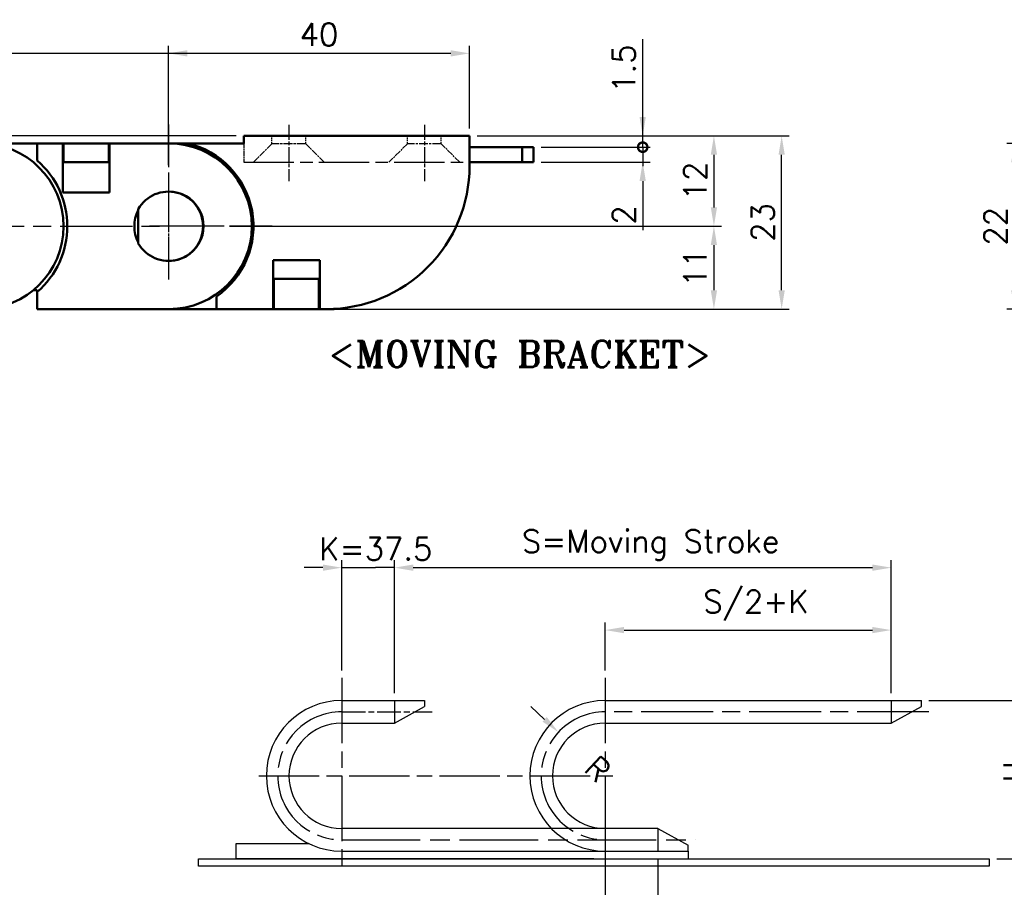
# Model space of a CAD drawing. Header units: millimetres. Extents: x 10 to 410, y -332 to 440.
# Tile 4 of 9: x 209 to 340, y 73 to 188. Entities that reach past the tile are written whole.
import ezdxf

# ---------------------------------------------------------------- set-up
doc = ezdxf.new("R2010")
doc.units = ezdxf.units.MM
doc.linetypes.add('CHAIN', pattern=[0.35429999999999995, 0.2362, -0.0295, 0.0591, -0.0295])
doc.layers.get('0').update_dxf_attribs({"lineweight": 25})
for name, color, linetype, lineweight in [('기호(ISO)', 7, 'Continuous', 25), ('스케치 형상(ISO)', 7, 'Continuous', 25), ('외형선(ISO)', 7, 'Continuous', 50), ('중심 표식(ISO)', 1, 'CHAIN', 25), ('중심선(ISO)', 1, 'CHAIN', 25), ('치수(ISO)', 7, 'Continuous', 25)]:
    doc.layers.add(name, color=color, linetype=linetype, lineweight=lineweight)
doc.styles.add('주 문자 (ISO)', font='tahoma.ttf')
doc.styles.add('한신치수', font='RomanS.shx')
doc.dimstyles.new('한신체인', dxfattribs={"dimtxt": 3, "dimasz": 2.5, "dimexe": 1, "dimexo": 1, "dimgap": 1, "dimtad": 1, "dimrnd": 1e-08, "dimdsep": 46, "dimtxsty": '한신치수', "dimcen": 0.09, "dimdle": 10, "dimclrd": 3, "dimclre": 3, "dimclrt": 3, "dimazin": 2, "dimtfac": 1.168400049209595, "dimtmove": 0, "dimatfit": 3, "dimfxl": 0, "dimtolj": 1, "dimlwd": -1, "dimlwe": -1, "dimarcsym": 0})

# ---------------------------------------------------------------- blocks, each defined once
blk = doc.blocks.new('*D13')
at = {"layer": 'Defpoints', "color": 0, "transparency": 16777216}
for p in [(228.7292947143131, 183.5593053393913), (268.729294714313, 172.5997539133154), (228.7292947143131, 167.6997539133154)]:
    blk.add_point(p, dxfattribs=at)
at = {"layer": '치수(ISO)', "color": 3, "transparency": 16777216}
for p, q in [((228.7292947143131, 168.6997539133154), (228.7292947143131, 184.5593053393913)), ((268.729294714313, 173.5997539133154), (268.729294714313, 184.5593053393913)), ((266.229294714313, 183.5593053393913), (231.2292947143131, 183.5593053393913))]:
    blk.add_line(p, q, dxfattribs=at)
for points in [[(231.2292947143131, 183.975972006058), (231.2292947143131, 183.1426386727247), (228.7292947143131, 183.5593053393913)], [(266.229294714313, 183.975972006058), (266.229294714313, 183.1426386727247), (268.729294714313, 183.5593053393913)]]:
    blk.add_solid(points, dxfattribs=at)
at = {"layer": '치수(ISO)', "color": 3, "transparency": 16777216, "insert": (248.729294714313, 186.0593053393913), "char_height": 3, "attachment_point": 5, "style": '한신치수'}
blk.add_mtext('\\A1;40', dxfattribs=at)
blk = doc.blocks.new('MOVING BRACKET')
at = {"layer": '기호(ISO)', "color": 2, "insert": (-28.11367750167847, 1.870082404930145), "char_height": 3.499999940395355, "attachment_point": 1, "style": '주 문자 (ISO)'}
blk.add_mtext('\\fRomanT|b0|i0;\\H3.5000;<MOVING BRACKET>', dxfattribs=at)
blk = doc.blocks.new('_DotSmall')
at = {"color": 0, "linetype": 'ByBlock', "const_width": 0.5}
blk.add_lwpolyline([(-0.0625, 0, 1), (0.0625, 0, 1)], format="xyb", close=True, dxfattribs=at)
blk = doc.blocks.new('*D21')
at = {"layer": 'Defpoints', "color": 0, "transparency": 16777216}
for p in [(268.729294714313, 172.5997539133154), (291.7292947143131, 172.5997539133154), (277.229294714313, 171.0997539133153)]:
    blk.add_point(p, dxfattribs=at)
at = {"layer": '치수(ISO)', "color": 3, "transparency": 16777216}
for p, q in [((291.7292947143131, 175.0997539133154), (291.7292947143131, 185.4568967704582)), ((269.729294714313, 172.5997539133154), (292.7292947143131, 172.5997539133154)), ((291.7292947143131, 171.0997539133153), (291.7292947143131, 172.5997539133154)), ((278.229294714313, 171.0997539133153), (292.7292947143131, 171.0997539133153)), ((291.7292947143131, 171.0997539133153), (291.7292947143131, 168.5997539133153))]:
    blk.add_line(p, q, dxfattribs=at)
blk.add_solid([(291.3126280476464, 175.0997539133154), (292.1459613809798, 175.0997539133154), (291.7292947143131, 172.5997539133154)], dxfattribs=at)
at = {"layer": '치수(ISO)', "color": 3, "transparency": 16777216, "xscale": 2.5, "yscale": 2.5, "zscale": 2.5, "rotation": 90}
blk.add_blockref('_DotSmall', (291.7292947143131, 171.0997539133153), dxfattribs=at)
at = {"layer": '치수(ISO)', "color": 3, "transparency": 16777216, "insert": (289.229294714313, 181.5283253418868), "char_height": 3, "attachment_point": 5, "rotation": 90, "style": '한신치수'}
blk.add_mtext('\\A1;1.5', dxfattribs=at)
blk = doc.blocks.new('*D22')
at = {"layer": 'Defpoints', "color": 0, "transparency": 16777216}
for p in [(277.229294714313, 171.0997539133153), (291.7292947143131, 171.0997539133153), (277.229294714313, 169.0997539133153)]:
    blk.add_point(p, dxfattribs=at)
at = {"layer": '치수(ISO)', "color": 3, "transparency": 16777216}
for p, q in [((291.7292947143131, 171.0997539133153), (291.7292947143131, 176.0997539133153)), ((278.229294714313, 171.0997539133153), (292.7292947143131, 171.0997539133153)), ((291.7292947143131, 171.0997539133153), (291.7292947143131, 169.0997539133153)), ((278.229294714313, 169.0997539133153), (292.7292947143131, 169.0997539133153)), ((291.7292947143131, 166.5997539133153), (291.7292947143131, 160.0997539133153))]:
    blk.add_line(p, q, dxfattribs=at)
blk.add_solid([(291.3126280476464, 166.5997539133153), (292.1459613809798, 166.5997539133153), (291.7292947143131, 169.0997539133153)], dxfattribs=at)
at = {"layer": '치수(ISO)', "color": 3, "transparency": 16777216, "xscale": 2.5, "yscale": 2.5, "zscale": 2.5, "rotation": 270}
blk.add_blockref('_DotSmall', (291.7292947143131, 171.0997539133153), dxfattribs=at)
at = {"layer": '치수(ISO)', "color": 3, "transparency": 16777216, "insert": (289.229294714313, 162.0997539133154), "char_height": 3, "attachment_point": 5, "rotation": 90, "style": '한신치수'}
blk.add_mtext('\\A1;2', dxfattribs=at)
blk = doc.blocks.new('*D23')
at = {"layer": 'Defpoints', "color": 0, "transparency": 16777216}
for p in [(268.729294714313, 172.5997539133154), (235.8292947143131, 160.5997539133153), (301.1860616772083, 160.5997539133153)]:
    blk.add_point(p, dxfattribs=at)
at = {"layer": '치수(ISO)', "color": 3, "transparency": 16777216}
for p, q in [((269.729294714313, 172.5997539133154), (302.1860616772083, 172.5997539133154)), ((301.1860616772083, 170.0997539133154), (301.1860616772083, 163.0997539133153)), ((236.8292947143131, 160.5997539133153), (302.1860616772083, 160.5997539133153))]:
    blk.add_line(p, q, dxfattribs=at)
for points in [[(300.7693950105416, 170.0997539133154), (301.602728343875, 170.0997539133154), (301.1860616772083, 172.5997539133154)], [(300.7693950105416, 163.0997539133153), (301.602728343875, 163.0997539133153), (301.1860616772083, 160.5997539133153)]]:
    blk.add_solid(points, dxfattribs=at)
at = {"layer": '치수(ISO)', "color": 3, "transparency": 16777216, "insert": (298.6860616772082, 166.5997539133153), "char_height": 3, "attachment_point": 5, "rotation": 90, "style": '한신치수'}
blk.add_mtext('\\A1;12', dxfattribs=at)
blk = doc.blocks.new('*D28')
at = {"layer": 'Defpoints', "color": 0, "transparency": 16777216}
for p in [(280.5325248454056, 93.41792747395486), (286.7482550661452, 87.62010910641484)]:
    blk.add_point(p, dxfattribs=at)
at = {"layer": '치수(ISO)', "color": 3, "transparency": 16777216}
blk.add_line((278.7043688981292, 95.12316817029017), (276.876212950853, 96.82840886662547), dxfattribs=at)
blk.add_solid([(278.9885756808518, 95.42786082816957), (278.4201621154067, 94.81847551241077), (280.5325248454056, 93.41792747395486)], dxfattribs=at)
at = {"layer": '치수(ISO)', "color": 3, "transparency": 16777216, "insert": (285.0116445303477, 89.23995940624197), "char_height": 3, "attachment_point": 5, "rotation": 316.9923283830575, "style": '한신치수'}
blk.add_mtext('\\A1; R', dxfattribs=at)
blk = doc.blocks.new('*D29')
at = {"layer": 'Defpoints', "color": 0, "transparency": 16777216}
for p in [(258.7482550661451, 115.2654489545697), (251.7482550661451, 100.6201091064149), (258.7482550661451, 97.62010910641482)]:
    blk.add_point(p, dxfattribs=at)
at = {"layer": '치수(ISO)', "color": 3, "transparency": 16777216}
for p, q in [((249.2482550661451, 115.2654489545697), (246.7482550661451, 115.2654489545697)), ((251.7482550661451, 101.6201091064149), (251.7482550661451, 116.2654489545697)), ((251.7482550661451, 115.2654489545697), (254.2482550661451, 115.2654489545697)), ((254.2482550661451, 115.2654489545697), (256.2482550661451, 115.2654489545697)), ((258.7482550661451, 115.2654489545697), (256.2482550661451, 115.2654489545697)), ((258.7482550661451, 98.62010910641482), (258.7482550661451, 116.2654489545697)), ((261.2482550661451, 115.2654489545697), (263.7482550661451, 115.2654489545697))]:
    blk.add_line(p, q, dxfattribs=at)
for points in [[(249.2482550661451, 115.6821156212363), (249.2482550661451, 114.848782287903), (251.7482550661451, 115.2654489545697)], [(261.2482550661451, 115.6821156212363), (261.2482550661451, 114.848782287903), (258.7482550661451, 115.2654489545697)]]:
    blk.add_solid(points, dxfattribs=at)
at = {"layer": '치수(ISO)', "color": 3, "transparency": 16777216, "insert": (255.2482550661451, 117.7654489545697), "char_height": 3, "attachment_point": 5, "style": '한신치수'}
blk.add_mtext('\\A1; K=37.5', dxfattribs=at)
blk = doc.blocks.new('*D30')
at = {"layer": 'Defpoints', "color": 0, "transparency": 16777216}
for p in [(324.7482550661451, 106.9754481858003), (286.7482550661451, 100.6201091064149), (324.7482550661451, 97.62010910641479)]:
    blk.add_point(p, dxfattribs=at)
at = {"layer": '치수(ISO)', "color": 3, "transparency": 16777216}
for p, q in [((286.7482550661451, 101.6201091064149), (286.7482550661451, 107.9754481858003)), ((324.7482550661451, 98.62010910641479), (324.7482550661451, 107.9754481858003)), ((289.2482550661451, 106.9754481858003), (322.2482550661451, 106.9754481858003))]:
    blk.add_line(p, q, dxfattribs=at)
for points in [[(289.2482550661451, 107.3921148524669), (289.2482550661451, 106.5587815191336), (286.7482550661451, 106.9754481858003)], [(322.2482550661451, 107.3921148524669), (322.2482550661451, 106.5587815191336), (324.7482550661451, 106.9754481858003)]]:
    blk.add_solid(points, dxfattribs=at)
at = {"layer": '치수(ISO)', "color": 3, "transparency": 16777216, "insert": (305.7482550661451, 110.2611624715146), "char_height": 3, "attachment_point": 5, "style": '한신치수'}
blk.add_mtext('\\A1; S/2+K', dxfattribs=at)
blk = doc.blocks.new('*D31')
at = {"layer": 'Defpoints', "color": 0, "transparency": 16777216}
for p in [(324.7482550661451, 115.2654489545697), (258.7482550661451, 97.62010910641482), (324.7482550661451, 97.62010910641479)]:
    blk.add_point(p, dxfattribs=at)
at = {"layer": '치수(ISO)', "color": 3, "transparency": 16777216}
for p, q in [((258.7482550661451, 98.62010910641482), (258.7482550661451, 116.2654489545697)), ((261.2482550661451, 115.2654489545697), (322.2482550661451, 115.2654489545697)), ((324.7482550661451, 98.62010910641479), (324.7482550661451, 116.2654489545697))]:
    blk.add_line(p, q, dxfattribs=at)
for points in [[(261.2482550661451, 115.6821156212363), (261.2482550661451, 114.848782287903), (258.7482550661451, 115.2654489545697)], [(322.2482550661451, 115.6821156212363), (322.2482550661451, 114.848782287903), (324.7482550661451, 115.2654489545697)]]:
    blk.add_solid(points, dxfattribs=at)
at = {"layer": '치수(ISO)', "color": 3, "transparency": 16777216, "insert": (291.7482550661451, 118.2654489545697), "char_height": 3, "attachment_point": 5, "style": '한신치수'}
blk.add_mtext('\\A1; S=Moving Stroke', dxfattribs=at)
blk = doc.blocks.new('*D32')
at = {"layer": 'Defpoints', "color": 0, "transparency": 16777216}
for p in [(286.7482550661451, 77.62010910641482), (293.7482550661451, 77.62010910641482), (293.7482550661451, 66.42090469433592)]:
    blk.add_point(p, dxfattribs=at)
at = {"layer": '치수(ISO)', "color": 3, "transparency": 16777216}
for p, q in [((286.7482550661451, 76.62010910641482), (286.7482550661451, 65.42090469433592)), ((293.7482550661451, 76.62010910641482), (293.7482550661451, 65.42090469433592)), ((284.2482550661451, 66.42090469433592), (281.7482550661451, 66.42090469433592)), ((286.7482550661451, 66.42090469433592), (289.2482550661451, 66.42090469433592)), ((289.2482550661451, 66.42090469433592), (291.2482550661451, 66.42090469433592)), ((293.7482550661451, 66.42090469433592), (291.2482550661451, 66.42090469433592)), ((296.2482550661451, 66.42090469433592), (298.7482550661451, 66.42090469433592))]:
    blk.add_line(p, q, dxfattribs=at)
for points in [[(284.2482550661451, 66.83757136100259), (284.2482550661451, 66.00423802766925), (286.7482550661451, 66.42090469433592)], [(296.2482550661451, 66.83757136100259), (296.2482550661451, 66.00423802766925), (293.7482550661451, 66.42090469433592)]]:
    blk.add_solid(points, dxfattribs=at)
at = {"layer": '치수(ISO)', "color": 3, "transparency": 16777216, "insert": (290.2482550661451, 68.92090469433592), "char_height": 3, "attachment_point": 5, "style": '한신치수'}
blk.add_mtext('\\A1; K', dxfattribs=at)
blk = doc.blocks.new('*D33')
at = {"layer": 'Defpoints', "color": 0, "transparency": 16777216}
for p in [(328.7482550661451, 97.62010910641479), (343.6476574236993, 97.62010910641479), (337.7482550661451, 76.62010910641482)]:
    blk.add_point(p, dxfattribs=at)
at = {"layer": '치수(ISO)', "color": 3, "transparency": 16777216}
for p, q in [((329.7482550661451, 97.62010910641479), (344.6476574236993, 97.62010910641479)), ((343.6476574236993, 79.12010910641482), (343.6476574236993, 95.12010910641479)), ((338.7482550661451, 76.62010910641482), (344.6476574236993, 76.62010910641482))]:
    blk.add_line(p, q, dxfattribs=at)
for points in [[(343.2309907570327, 95.12010910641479), (344.064324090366, 95.12010910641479), (343.6476574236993, 97.62010910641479)], [(343.2309907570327, 79.12010910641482), (344.064324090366, 79.12010910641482), (343.6476574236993, 76.62010910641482)]]:
    blk.add_solid(points, dxfattribs=at)
at = {"layer": '치수(ISO)', "color": 3, "transparency": 16777216, "insert": (341.1476574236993, 87.1201091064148), "char_height": 3, "attachment_point": 5, "rotation": 90, "style": '한신치수'}
blk.add_mtext('\\A1; H', dxfattribs=at)
blk = doc.blocks.new('*D35')
at = {"layer": 'Defpoints', "color": 0, "transparency": 16777216}
for p in [(238.7292947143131, 172.5997539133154), (17.53439525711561, 74.59975391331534), (132.6918241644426, 74.59975391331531)]:
    blk.add_point(p, dxfattribs=at)
at = {"layer": '치수(ISO)', "color": 3, "transparency": 16777216}
for p, q in [((237.7292947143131, 172.5997539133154), (16.53439525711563, 172.5997539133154)), ((17.53439525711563, 170.0997539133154), (17.53439525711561, 77.09975391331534)), ((131.6918241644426, 74.59975391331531), (16.53439525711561, 74.59975391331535))]:
    blk.add_line(p, q, dxfattribs=at)
for points in [[(17.11772859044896, 170.0997539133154), (17.9510619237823, 170.0997539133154), (17.53439525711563, 172.5997539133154)], [(17.11772859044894, 77.09975391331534), (17.95106192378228, 77.09975391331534), (17.53439525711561, 74.59975391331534)]]:
    blk.add_solid(points, dxfattribs=at)
at = {"layer": '치수(ISO)', "color": 3, "transparency": 16777216, "insert": (15.0343952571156, 123.5997539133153), "char_height": 3, "attachment_point": 5, "rotation": 90, "style": '한신치수'}
blk.add_mtext('\\A1;98', dxfattribs=at)
blk = doc.blocks.new('*D47')
at = {"layer": 'Defpoints', "color": 0, "transparency": 16777216}
for p in [(358.0071047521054, 171.5997539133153), (341.0938859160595, 149.5997539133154), (358.0071047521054, 149.5997539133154)]:
    blk.add_point(p, dxfattribs=at)
at = {"layer": '치수(ISO)', "color": 3, "transparency": 16777216}
for p, q in [((357.0071047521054, 171.5997539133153), (340.0938859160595, 171.5997539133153)), ((341.0938859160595, 169.0997539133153), (341.0938859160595, 152.0997539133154)), ((357.0071047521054, 149.5997539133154), (340.0938859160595, 149.5997539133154))]:
    blk.add_line(p, q, dxfattribs=at)
for points in [[(340.6772192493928, 169.0997539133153), (341.5105525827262, 169.0997539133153), (341.0938859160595, 171.5997539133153)], [(340.6772192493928, 152.0997539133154), (341.5105525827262, 152.0997539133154), (341.0938859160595, 149.5997539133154)]]:
    blk.add_solid(points, dxfattribs=at)
at = {"layer": '치수(ISO)', "color": 3, "transparency": 16777216, "insert": (338.5938859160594, 160.6000950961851), "char_height": 3, "attachment_point": 5, "rotation": 90, "style": '한신치수'}
blk.add_mtext('\\A1;22', dxfattribs=at)
blk = doc.blocks.new('*D51')
at = {"layer": 'Defpoints', "color": 0, "transparency": 16777216}
for p in [(242.529294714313, 160.5997539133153), (248.7292947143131, 149.5997539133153), (301.1860616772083, 149.5997539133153)]:
    blk.add_point(p, dxfattribs=at)
at = {"layer": '치수(ISO)', "color": 3, "transparency": 16777216}
for p, q in [((243.529294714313, 160.5997539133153), (302.1860616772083, 160.5997539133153)), ((301.1860616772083, 158.0997539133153), (301.1860616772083, 152.0997539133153)), ((249.7292947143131, 149.5997539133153), (302.1860616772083, 149.5997539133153))]:
    blk.add_line(p, q, dxfattribs=at)
for points in [[(300.7693950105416, 158.0997539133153), (301.602728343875, 158.0997539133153), (301.1860616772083, 160.5997539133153)], [(300.7693950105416, 152.0997539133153), (301.602728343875, 152.0997539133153), (301.1860616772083, 149.5997539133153)]]:
    blk.add_solid(points, dxfattribs=at)
at = {"layer": '치수(ISO)', "color": 3, "transparency": 16777216, "insert": (298.6860616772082, 155.0997539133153), "char_height": 3, "attachment_point": 5, "rotation": 90, "style": '한신치수'}
blk.add_mtext('\\A1;11', dxfattribs=at)
blk = doc.blocks.new('*D52')
at = {"layer": 'Defpoints', "color": 0, "transparency": 16777216}
for p in [(268.729294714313, 172.5997539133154), (310.1862808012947, 172.5997539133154), (248.7292947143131, 149.5997539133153)]:
    blk.add_point(p, dxfattribs=at)
at = {"layer": '치수(ISO)', "color": 3, "transparency": 16777216}
for p, q in [((269.729294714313, 172.5997539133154), (311.1862808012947, 172.5997539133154)), ((310.1862808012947, 152.0997539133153), (310.1862808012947, 170.0997539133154)), ((249.7292947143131, 149.5997539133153), (311.1862808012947, 149.5997539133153))]:
    blk.add_line(p, q, dxfattribs=at)
for points in [[(309.7696141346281, 170.0997539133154), (310.6029474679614, 170.0997539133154), (310.1862808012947, 172.5997539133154)], [(309.7696141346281, 152.0997539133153), (310.6029474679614, 152.0997539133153), (310.1862808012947, 149.5997539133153)]]:
    blk.add_solid(points, dxfattribs=at)
at = {"layer": '치수(ISO)', "color": 3, "transparency": 16777216, "insert": (307.6862808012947, 161.0997539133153), "char_height": 3, "attachment_point": 5, "rotation": 90, "style": '한신치수'}
blk.add_mtext('\\A1;23', dxfattribs=at)

msp = doc.modelspace()

# ---------------------------------------------------------------- linework, layer by layer
at = {"layer": '스케치 형상(ISO)', "color": 3}
msp.add_line((205.1918907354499, 183.5997539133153), (240.1918907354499, 183.5997539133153), dxfattribs=at)
at = {"layer": '스케치 형상(ISO)', "color": 2, "linetype": 'CHAIN', "ltscale": 2.777918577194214}
msp.add_line((238.7292947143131, 171.5997539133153), (238.7292947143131, 169.0997539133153), dxfattribs=at)
at = {"layer": '스케치 형상(ISO)', "color": 2, "linetype": 'CHAIN', "ltscale": 3.850037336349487}
for p, q in [((242.4792947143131, 171.5497539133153), (240.029294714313, 169.0997539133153)), ((249.4292947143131, 169.0997539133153), (246.9792947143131, 171.5497539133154)), ((260.4792947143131, 171.5497539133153), (258.0292947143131, 169.0997539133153)), ((267.4292947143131, 169.0997539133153), (264.9792947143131, 171.5497539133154))]:
    msp.add_line(p, q, dxfattribs=at)
at = {"layer": '스케치 형상(ISO)', "color": 2, "linetype": 'CHAIN', "ltscale": 1.166667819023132}
for p, q in [((242.4792947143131, 171.5497539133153), (242.4792947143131, 172.5997539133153)), ((246.9792947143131, 171.5497539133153), (246.9792947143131, 172.5997539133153)), ((260.4792947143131, 171.5497539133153), (260.4792947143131, 172.5997539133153)), ((264.979294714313, 171.5497539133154), (264.979294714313, 172.5997539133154))]:
    msp.add_line(p, q, dxfattribs=at)
at = {"layer": '스케치 형상(ISO)', "color": 2, "linetype": 'CHAIN', "ltscale": 5.000333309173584}
for p, q in [((246.9792947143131, 171.5497539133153), (242.4792947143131, 171.5497539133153)), ((264.979294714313, 171.5497539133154), (260.4792947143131, 171.5497539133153))]:
    msp.add_line(p, q, dxfattribs=at)
at = {"layer": '스케치 형상(ISO)', "color": 2, "linetype": 'CHAIN', "ltscale": 28.22466850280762}
msp.add_line((238.7292947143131, 169.0997539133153), (268.7292947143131, 169.0997539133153), dxfattribs=at)
at = {"layer": '스케치 형상(ISO)', "color": 1, "linetype": 'CHAIN', "ltscale": 40.51295471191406}
msp.add_line((85.1918907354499, 160.5997539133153), (228.7292947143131, 160.5997539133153), dxfattribs=at)
at = {"layer": '스케치 형상(ISO)', "color": 1, "linetype": 'CHAIN', "ltscale": 36.69207000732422}
for p, q in [((251.7482550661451, 100.6201091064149), (251.7482550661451, 74.62010910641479)), ((286.7482550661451, 100.6201091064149), (286.7482550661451, 74.62010910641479))]:
    msp.add_line(p, q, dxfattribs=at)
at = {"layer": '스케치 형상(ISO)'}
for p, q in [((251.7482550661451, 97.62010910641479), (251.7482550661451, 94.62010910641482)), ((251.7482550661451, 97.62010910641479), (262.7482550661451, 97.62010910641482)), ((258.7482550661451, 97.62010910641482), (258.7482550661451, 94.62010910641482)), ((258.7482550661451, 94.62010910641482), (262.7482550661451, 96.82010910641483)), ((262.7482550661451, 97.62010910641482), (262.7482550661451, 96.82010910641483)), ((286.7482550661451, 97.62010910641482), (328.7482550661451, 97.62010910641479)), ((324.7482550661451, 97.62010910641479), (324.7482550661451, 94.62010910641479)), ((324.7482550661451, 94.62010910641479), (328.7482550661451, 96.8201091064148)), ((328.7482550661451, 96.8201091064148), (328.7482550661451, 97.62010910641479)), ((251.7482550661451, 94.62010910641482), (258.7482550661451, 94.62010910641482)), ((286.7482550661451, 94.62010910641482), (324.7482550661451, 94.62010910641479)), ((293.7482550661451, 80.62010910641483), (251.7482550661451, 80.62010910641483)), ((286.7482550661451, 80.62010910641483), (286.7482550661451, 77.62010910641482)), ((293.7482550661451, 80.62010910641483), (293.7482550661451, 77.62010910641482)), ((293.7482550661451, 80.62010910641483), (297.7482550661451, 78.4201091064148)), ((237.7482550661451, 76.62010910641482), (237.7482550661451, 78.6201091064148)), ((237.7482550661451, 78.6201091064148), (247.3893561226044, 78.62010910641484)), ((251.7482550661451, 77.62010910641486), (297.7482550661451, 77.62010910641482)), ((297.7482550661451, 77.62010910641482), (297.7482550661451, 78.4201091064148)), ((297.7482550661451, 77.62010910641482), (297.7482550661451, 76.62010910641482)), ((232.7482550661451, 76.62010910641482), (337.7482550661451, 76.62010910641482)), ((232.7482550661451, 75.62010910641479), (232.7482550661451, 76.62010910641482)), ((285.2482550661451, 76.62010910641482), (237.7482550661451, 76.62010910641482)), ((337.7482550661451, 76.62010910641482), (337.7482550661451, 75.62010910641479)), ((337.7482550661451, 75.62010910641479), (232.7482550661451, 75.62010910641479))]:
    msp.add_line(p, q, dxfattribs=at)
at = {"layer": '스케치 형상(ISO)', "color": 1, "linetype": 'CHAIN', "ltscale": 13.33438873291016}
msp.add_line((251.7482550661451, 96.1201091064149), (263.7482550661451, 96.12010910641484), dxfattribs=at)
at = {"layer": '스케치 형상(ISO)', "color": 1, "linetype": 'CHAIN', "ltscale": 40.45535659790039}
msp.add_line((329.7482550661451, 96.1201091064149), (286.7482550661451, 96.12010910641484), dxfattribs=at)
at = {"layer": '스케치 형상(ISO)', "color": 1, "linetype": 'CHAIN', "ltscale": 33.86960220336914}
msp.add_line((240.7482550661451, 87.62010910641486), (288.7482550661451, 87.62010910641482), dxfattribs=at)
at = {"layer": '스케치 형상(ISO)', "color": 1, "linetype": 'CHAIN', "ltscale": 44.21864700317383}
msp.add_line((251.7482550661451, 79.12010910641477), (298.7482550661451, 79.12010910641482), dxfattribs=at)
at = {"layer": '스케치 형상(ISO)'}
for centre, radius in [((251.7482550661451, 87.62010910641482), 10), ((286.7482550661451, 87.62010910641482), 10), ((251.7482550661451, 87.62010910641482), 6.999999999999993), ((286.7482550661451, 87.62010910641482), 6.999999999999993)]:
    msp.add_arc(centre, radius, 90, 270, dxfattribs=at)
at = {"layer": '스케치 형상(ISO)', "color": 1, "linetype": 'CHAIN', "ltscale": 37.6849250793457}
for centre, radius in [((251.7482550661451, 87.62010910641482), 8.500000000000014), ((286.7482550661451, 87.62010910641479), 8.50000000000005)]:
    msp.add_arc(centre, radius, 90, 270, dxfattribs=at)
at = {"layer": '외형선(ISO)'}
for p, q in [((203.8062534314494, 171.5997539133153), (211.3062534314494, 171.5997539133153)), ((211.3062534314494, 171.5997539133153), (211.3062534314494, 169.3175518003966)), ((211.3062534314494, 171.5997539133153), (214.7062534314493, 171.5997539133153)), ((214.7062534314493, 165.0997539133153), (214.7062534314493, 171.5997539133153)), ((214.7062534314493, 171.5997539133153), (214.8062534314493, 171.5997539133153)), ((214.8062534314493, 170.5997539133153), (214.8062534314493, 171.5997539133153)), ((220.8062534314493, 171.5997539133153), (214.8062534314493, 171.5997539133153)), ((220.8062534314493, 171.5997539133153), (220.8062534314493, 170.5997539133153)), ((220.8062534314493, 171.5997539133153), (220.9062534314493, 171.5997539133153)), ((220.9062534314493, 171.5997539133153), (228.8062534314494, 171.5997539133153)), ((220.9062534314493, 171.5997539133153), (220.9062534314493, 165.0997539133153)), ((228.8062534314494, 171.5997539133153), (231.3157981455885, 171.5997539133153)), ((238.7292947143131, 171.5997539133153), (231.3157981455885, 171.5997539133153)), ((268.729294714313, 172.5997539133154), (238.7292947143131, 172.5997539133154)), ((238.7292947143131, 172.5997539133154), (238.7292947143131, 171.5997539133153)), ((268.729294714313, 168.5997539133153), (268.729294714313, 172.5997539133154)), ((214.8062534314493, 170.5997539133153), (214.8062534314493, 170.0997539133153)), ((214.8062534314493, 169.0997539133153), (214.8062534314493, 170.0997539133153)), ((220.8062534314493, 170.5997539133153), (220.8062534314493, 170.0997539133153)), ((220.8062534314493, 170.0997539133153), (220.8062534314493, 169.0997539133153)), ((275.729294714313, 171.0997539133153), (268.729294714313, 171.0997539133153)), ((275.7292947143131, 169.0997539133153), (275.729294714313, 171.0997539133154)), ((277.2292947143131, 171.0997539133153), (275.729294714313, 171.0997539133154)), ((277.2292947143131, 169.0997539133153), (277.2292947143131, 171.0997539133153)), ((214.7062534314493, 169.0997539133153), (214.8062534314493, 169.0997539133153)), ((214.8062534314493, 169.0997539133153), (220.8062534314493, 169.0997539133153)), ((220.8062534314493, 169.0997539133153), (220.9062534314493, 169.0997539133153)), ((275.7292947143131, 169.0997539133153), (268.729294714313, 169.0997539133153)), ((277.2292947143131, 169.0997539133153), (275.7292947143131, 169.0997539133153)), ((220.9062534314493, 165.0997539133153), (214.7062534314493, 165.0997539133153)), ((224.7292947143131, 162.8713172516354), (224.7292947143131, 158.3281905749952)), ((242.6292947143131, 149.5997539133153), (242.6292947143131, 156.0997539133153)), ((242.6292947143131, 156.0997539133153), (248.8292947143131, 156.0997539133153)), ((248.8292947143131, 156.0997539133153), (248.8292947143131, 149.5997539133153)), ((242.6292947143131, 153.5997539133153), (242.7292947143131, 153.5997539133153)), ((242.7292947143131, 153.5997539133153), (248.7292947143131, 153.5997539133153)), ((242.7292947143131, 153.5997539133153), (242.7292947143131, 152.5997539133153)), ((248.7292947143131, 152.5997539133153), (248.7292947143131, 153.5997539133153)), ((248.7292947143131, 153.5997539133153), (248.8292947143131, 153.5997539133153)), ((210.7883734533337, 152.0997539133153), (211.3062534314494, 152.0997539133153)), ((211.3062534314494, 152.0997539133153), (211.3062534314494, 151.881956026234)), ((211.3062534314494, 151.881956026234), (211.3062534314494, 149.5997539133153)), ((242.7292947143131, 150.5997539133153), (242.7292947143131, 152.5997539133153)), ((248.7292947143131, 150.5997539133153), (248.7292947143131, 152.5997539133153)), ((235.1149116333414, 149.5997539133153), (235.1149116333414, 151.2769916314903)), ((242.7292947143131, 150.5997539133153), (242.7292947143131, 149.5997539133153)), ((248.7292947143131, 149.5997539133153), (248.7292947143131, 150.5997539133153)), ((228.8062534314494, 149.5997539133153), (211.3062534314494, 149.5997539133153)), ((235.1149116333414, 149.5997539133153), (228.8062534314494, 149.5997539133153)), ((242.6292947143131, 149.5997539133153), (235.1149116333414, 149.5997539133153)), ((242.6292947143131, 149.5997539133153), (242.7292947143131, 149.5997539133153)), ((248.7292947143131, 149.5997539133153), (242.7292947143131, 149.5997539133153)), ((248.7292947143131, 149.5997539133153), (248.8292947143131, 149.5997539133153)), ((249.7292947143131, 149.5997539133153), (248.8292947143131, 149.5997539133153)), ((249.7292947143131, 149.5997539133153), (250.7292947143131, 149.5997539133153)), ((250.7292947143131, 149.5997539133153), (250.7292947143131, 149.6260879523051))]:
    msp.add_line(p, q, dxfattribs=at)
for centre, radius, start, end in [((203.8062534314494, 160.5997539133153), 11, 270, 90), ((228.8062534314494, 160.5997539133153), 11, 270, 90), ((228.729294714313, 160.5997539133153), 11.30000000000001, 304.4091553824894, 76.76802793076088), ((203.8062534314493, 160.5997539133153), 11.50000000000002, 310.7057068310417, 49.29429316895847), ((249.7292947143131, 168.5997539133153), 18.99999999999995, 269.9999999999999, 0), ((228.7292947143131, 160.5997539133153), 4.600000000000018, 209.5918457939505, 150.4081542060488), ((228.8062534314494, 160.5997539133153), 4.600000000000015, 269.5207107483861, 90.47928925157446), ((228.8062534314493, 160.5997539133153), 4.599999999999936, 152.4113543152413, 207.5886456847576)]:
    msp.add_arc(centre, radius, start, end, dxfattribs=at)
at = {"layer": '중심 표식(ISO)', "linetype": 'CHAIN', "ltscale": 23.99096870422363}
for p, q in [((228.7292947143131, 174.0997539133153), (228.7292947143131, 158.0997539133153)), ((228.7292947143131, 167.6997539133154), (228.7292947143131, 153.4997539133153)), ((242.529294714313, 160.5997539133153), (226.229294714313, 160.5997539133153)), ((242.529294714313, 160.5997539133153), (226.229294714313, 160.5997539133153)), ((242.529294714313, 160.5997539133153), (226.229294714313, 160.5997539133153))]:
    msp.add_line(p, q, dxfattribs=at)
at = {"layer": '중심 표식(ISO)', "linetype": 'CHAIN', "ltscale": 5.55593729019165}
for p, q in [((228.729294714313, 163.0997539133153), (228.729294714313, 158.0997539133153)), ((228.729294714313, 163.0997539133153), (228.729294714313, 158.0997539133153)), ((228.729294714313, 163.0997539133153), (228.729294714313, 158.0997539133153)), ((231.2292947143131, 160.5997539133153), (226.2292947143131, 160.5997539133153))]:
    msp.add_line(p, q, dxfattribs=at)
at = {"layer": '중심 표식(ISO)', "linetype": 'CHAIN', "ltscale": 10.66749095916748}
msp.add_line((235.8292947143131, 160.5997539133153), (226.2292947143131, 160.5997539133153), dxfattribs=at)
at = {"layer": '중심선(ISO)', "linetype": 'CHAIN', "ltscale": 8.278395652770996}
for p, q in [((244.7292947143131, 174.0497539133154), (244.7292947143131, 166.5997539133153)), ((262.7292947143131, 174.0497539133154), (262.7292947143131, 166.5997539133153))]:
    msp.add_line(p, q, dxfattribs=at)

# ---------------------------------------------------------------- block references
msp.add_blockref('MOVING BRACKET', (278.0718411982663, 143.5339647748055))

# ---------------------------------------------------------------- dimensions: what is measured, and where the dimension line sits
at = {"layer": '치수(ISO)', "color": 3}
for base, p1, p2, angle, override, picture, middle in [((228.7292947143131, 183.5593053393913), (268.729294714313, 172.5997539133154), (228.7292947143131, 167.6997539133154), 180, {"dimdec": 2, "dimtp": 0, "dimtm": -0, "dimtdec": 2, "dimtofl": 0, "dimatfit": 1}, '*D13', (248.729294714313, 183.5593053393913)), ((291.7292947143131, 172.5997539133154), (277.229294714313, 171.0997539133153), (268.729294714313, 172.5997539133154), 90, {"dimdec": 2, "dimblk1": 'DotSmall', "dimsah": 1, "dimdle": 0, "dimtp": 0, "dimtm": -0, "dimtdec": 2, "dimtofl": 1, "dimatfit": 1}, '*D21', (291.729294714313, 181.5283253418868)), ((291.7292947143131, 171.0997539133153), (277.229294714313, 169.0997539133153), (277.229294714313, 171.0997539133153), 90, {"dimdec": 2, "dimblk2": 'DotSmall', "dimsah": 1, "dimdle": 0, "dimtp": 0, "dimtm": -0, "dimtdec": 2, "dimtofl": 1, "dimatfit": 1}, '*D22', (291.729294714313, 162.0997539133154)), ((301.1860616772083, 160.5997539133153), (268.729294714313, 172.5997539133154), (235.8292947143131, 160.5997539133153), 90, {"dimdec": 2, "dimtp": 0, "dimtm": -0, "dimtdec": 2, "dimtofl": 0, "dimatfit": 1}, '*D23', (301.1860616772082, 166.5997539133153)), ((310.1862808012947, 172.5997539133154), (248.7292947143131, 149.5997539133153), (268.729294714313, 172.5997539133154), 90, {"dimdec": 2, "dimtp": 0, "dimtm": -0, "dimtdec": 2, "dimtofl": 0, "dimatfit": 1}, '*D52', (310.1862808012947, 161.0997539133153)), ((341.0938859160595, 149.5997539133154), (358.0071047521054, 171.5997539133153), (358.0071047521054, 149.5997539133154), 90, {"dimdec": 2, "dimtp": 0, "dimtm": -0, "dimtdec": 2, "dimtofl": 0, "dimatfit": 1}, '*D47', (341.0938859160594, 160.6000950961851)), ((301.1860616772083, 149.5997539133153), (242.529294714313, 160.5997539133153), (248.7292947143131, 149.5997539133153), 90, {"dimdec": 2, "dimtp": 0, "dimtm": -0, "dimtdec": 2, "dimtofl": 0, "dimatfit": 1}, '*D51', (301.1860616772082, 155.0997539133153))]:
    dim = msp.add_linear_dim(base=base, p1=p1, p2=p2, angle=angle, dimstyle='한신체인', override=override, dxfattribs=at)
    dim.commit()
    dim.dimension.update_dxf_attribs({"geometry": picture, "text_midpoint": middle, "dimtype": 160})
for base, p1, p2, angle, text, override, picture, middle in [((17.53439525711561, 74.59975391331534), (238.7292947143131, 172.5997539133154), (132.6918241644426, 74.59975391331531), 90, '98', {"dimdec": 2, "dimtp": 0, "dimtm": -0, "dimtdec": 2, "dimtofl": 0, "dimatfit": 1}, '*D35', (17.5343952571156, 123.5997539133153)), ((324.7482550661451, 115.2654489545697), (258.7482550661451, 97.62010910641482), (324.7482550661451, 97.62010910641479), 180, ' S=Moving Stroke', {"dimdec": 2, "dimtp": 0, "dimtm": -0, "dimtdec": 2, "dimtofl": 0, "dimatfit": 1}, '*D31', (291.7482550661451, 115.2654489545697)), ((258.7482550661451, 115.2654489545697), (251.7482550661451, 100.6201091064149), (258.7482550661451, 97.62010910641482), 180, ' K=37.5', {"dimdec": 2, "dimtp": 0, "dimtm": -0, "dimtdec": 2, "dimtofl": 0}, '*D29', (255.2482550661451, 115.2654489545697)), ((324.7482550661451, 106.9754481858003), (286.7482550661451, 100.6201091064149), (324.7482550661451, 97.62010910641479), 180, ' S/2+K', {"dimdec": 2, "dimtp": 0, "dimtm": -0, "dimtdec": 2, "dimtofl": 0, "dimatfit": 1}, '*D30', (305.7482550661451, 106.9754481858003)), ((343.6476574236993, 97.62010910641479), (337.7482550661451, 76.62010910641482), (328.7482550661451, 97.62010910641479), 270, ' H', {"dimdec": 2, "dimtp": 0, "dimtm": -0, "dimtdec": 2, "dimtofl": 0, "dimatfit": 1}, '*D33', (343.6476574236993, 87.1201091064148)), ((293.7482550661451, 66.42090469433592), (286.7482550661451, 77.62010910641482), (293.7482550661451, 77.62010910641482), 180, ' K', {"dimdec": 2, "dimtp": 0, "dimtm": -0, "dimtdec": 2, "dimtofl": 0}, '*D32', (290.2482550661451, 66.42090469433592))]:
    dim = msp.add_linear_dim(base=base, p1=p1, p2=p2, angle=angle, text=text, dimstyle='한신체인', override=override, dxfattribs=at)
    dim.commit()
    dim.dimension.update_dxf_attribs({"geometry": picture, "text_midpoint": middle, "dimtype": 160})
dim = msp.add_radius_dim(center=(286.7482550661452, 87.62010910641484), mpoint=(280.5325248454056, 93.41792747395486), text=' R', dimstyle='한신체인', override={"dimdec": 2, "dimcen": 0, "dimdle": 0, "dimtp": 0, "dimtm": -0, "dimtdec": 2, "dimtofl": 0, "dimtmove": 2}, dxfattribs=at)
dim.commit()
dim.dimension.update_dxf_attribs({"geometry": '*D28', "text_midpoint": (285.0116445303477, 89.23995940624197), "dimtype": 164})

doc.saveas('drawing.dxf')
